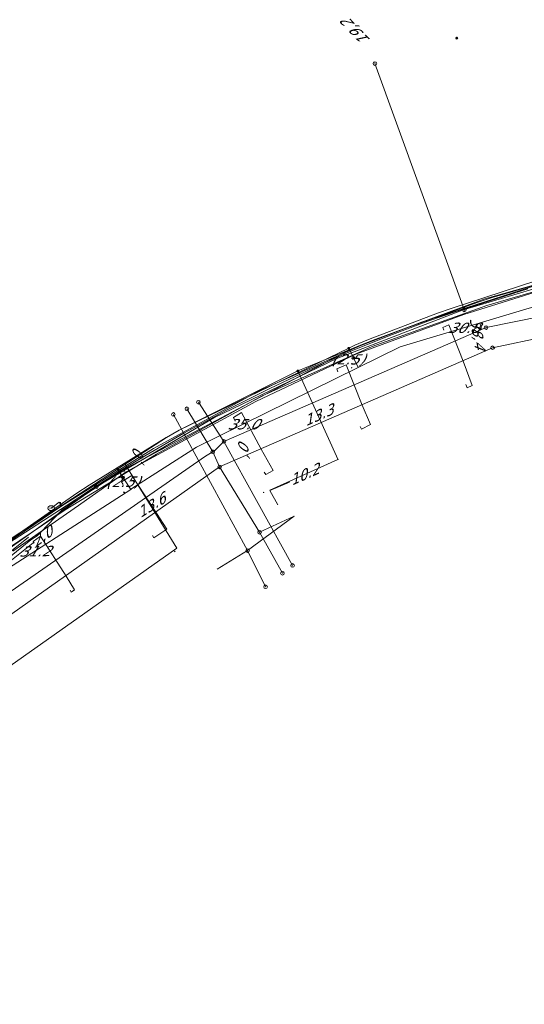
# Model space of a CAD drawing. Header units: metres. Extents: x 124576 to 133557, y 395865 to 402386.
# Tile 199 of 256: x 127141 to 127210, y 401749 to 401883. Entities that reach past the tile are written whole.
import ezdxf
from ezdxf.enums import TextEntityAlignment as Align

# ---------------------------------------------------------------- set-up
doc = ezdxf.new("R2010")
doc.units = ezdxf.units.M
doc.header["$MEASUREMENT"] = 0
for name, color, linetype, lineweight, true_color in [('LG_Datatransport_KPN_BV', 3, 'Continuous', 13, 0x00ff00), ('LG_Datatransport_Tele2_Nederland_BV', 3, 'Continuous', 13, 0x00ff00), ('LG_Gas_Hoge_Druk_Enexis_Netbeheer_BV', 7, 'Continuous', 13, 0xff9b00), ('LG_Gas_Lage_Druk_Enexis_Netbeheer_BV', 7, 'Continuous', 13, 0xffdc7d), ('LG_Laag_Spanning_Enexis_Netbeheer_BV', 7, 'Continuous', 13, 0x960000), ('LG_Midden_Spanning_Enexis_Netbeheer_BV', 7, 'Continuous', 13, 0xd20000), ('LG_Riool_Vrij_Verval_Gemeente_Tilburg_Ruimtelijke_Uitvoering', 7, 'Continuous', 13, 0xca00a0), ('LG_unet-4_Brabant_Water', 5, 'Continuous', 13, 0x0000ff)]:
    doc.layers.add(name, color=color, linetype=linetype, lineweight=lineweight, true_color=true_color)
for name, color, linetype, lineweight in [('LG_Datatransport_P_KPN_BV', 7, 'Continuous', 0), ('LG_Laag_Spanning_P_Enexis_Netbeheer_BV', 7, 'Continuous', 0), ('LG_Midden_Spanning_P_Enexis_Netbeheer_BV', 7, 'Continuous', 0), ('LG_n00003_Spitters_Electrotechniek_BV', 7, 'Continuous', 13), ('LG_Riool_Vrij_Verval_P_Gemeente_Tilburg_Ruimtelijke_Uitvoering', 7, 'Continuous', 0), ('LG_unet-4_P_Brabant_Water', 7, 'Continuous', 0), ('MV_Datatransport', 7, 'Continuous', 0), ('MV_Laag_Spanning', 7, 'Continuous', 0), ('MV_Laag_Spanning_pijl', 7, 'Continuous', 0), ('MV_Midden_Spanning', 7, 'Continuous', 0), ('MV_Midden_Spanning_lijn', 7, 'Continuous', 0), ('MV_Midden_Spanning_pijl', 7, 'Continuous', 0), ('MV_unet-4', 7, 'Continuous', 0)]:
    doc.layers.add(name, color=color, linetype=linetype, lineweight=lineweight)
doc.styles.add('Klic_Annotatie', font='verdanai.ttf', dxfattribs={"oblique": 20, "height": 1.4})
doc.styles.add('Style-Arial', font='arial.ttf')

# ---------------------------------------------------------------- blocks, each defined once
blk = doc.blocks.new('Mof')
at = {"layer": 'LG_Laag_Spanning_P_Enexis_Netbeheer_BV'}
h = blk.add_hatch(color=256, dxfattribs=at)
edge = h.paths.add_edge_path()
edge.add_arc((0, 0), 2, 0, 360)
blk = doc.blocks.new('Mof_1')
at = {"layer": 'LG_Midden_Spanning_P_Enexis_Netbeheer_BV'}
h = blk.add_hatch(color=256, dxfattribs=at)
edge = h.paths.add_edge_path()
edge.add_arc((0, 0), 2, 0, 360)
blk = doc.blocks.new('Streetlight')
at = {"layer": 'LG_Laag_Spanning_P_Enexis_Netbeheer_BV'}
for p, q in [((-1.8, 1.8), (-1.1, 1.1)), ((0, 2.5), (0, 1.5)), ((1.8, 1.8), (1.1, 1.1)), ((-1.1, -1.1), (-1.8, -1.8)), ((0, -1.5), (0, -2.5)), ((1.1, -1.1), (1.8, -1.8))]:
    blk.add_line(p, q, dxfattribs=at)
at = {"layer": 'LG_Laag_Spanning_P_Enexis_Netbeheer_BV', "flags": 128}
for points in [[(-2.5, 0), (-1.5, 0)], [(1.5, 0), (2.5, 0)]]:
    blk.add_lwpolyline(points, dxfattribs=at)
at = {"layer": 'LG_Laag_Spanning_P_Enexis_Netbeheer_BV'}
blk.add_circle((0, 0), 1.5, dxfattribs=at)
blk = doc.blocks.new('m_pijl')
at = {"layer": 'MV_Laag_Spanning_pijl'}
blk.add_hatch(color=7, dxfattribs=at).paths.add_polyline_path([(-1, -0.3), (-1, 0), (-1, 0.3), (0, 0)])
at = {"layer": 'MV_Laag_Spanning_pijl', "flags": 128}
blk.add_lwpolyline([(-1, 0), (-1, 0.3), (0, 0), (-1, -0.3), (-1, 0)], close=True, dxfattribs=at)
blk = doc.blocks.new('m_pijl_1')
at = {"layer": 'MV_Midden_Spanning_pijl'}
blk.add_hatch(color=7, dxfattribs=at).paths.add_polyline_path([(-1, -0.3), (-1, 0), (-1, 0.3), (0, 0)])
at = {"layer": 'MV_Midden_Spanning_pijl', "flags": 128}
blk.add_lwpolyline([(-1, 0), (-1, 0.3), (0, 0), (-1, -0.3), (-1, 0)], close=True, dxfattribs=at)
blk = doc.blocks.new('FireHydrant')
at = {"layer": 'LG_unet-4_P_Brabant_Water'}
blk.add_ellipse((0, 0), major_axis=(4.45, 0), ratio=0.727642, dxfattribs=at)
at = {"layer": 'LG_unet-4_P_Brabant_Water', "style": 'Style-Arial'}
blk.add_text('BK', height=2.5, dxfattribs=at).set_placement((0, 0), align=Align.MIDDLE_CENTER)
blk = doc.blocks.new('Afsluiter_2')
at = {"layer": 'LG_unet-4_P_Brabant_Water'}
blk.add_line((0, -2.5), (0, 2.5), dxfattribs=at)
blk.add_solid([(-0.25, 2.5), (0.25, 2.5), (-0.25, -2.5), (0.25, -2.5)], dxfattribs=at)
blk = doc.blocks.new('Onbekend_2')
at = {"layer": 'LG_Riool_Vrij_Verval_P_Gemeente_Tilburg_Ruimtelijke_Uitvoering'}
blk.add_hatch(color=256, dxfattribs=at).paths.add_polyline_path([(-0.3, -1.1, -0.262633), (0.2, 0.2), (0.6, 0.5, 0.379827), (0.7, 1.3), (0.7, 1.3, 0.228508), (0, 1.5), (0, 1.5, 0.459053), (-0.8, 0.8), (-1.3, 0.9, -0.414214), (-0.1, 2, -0.243799), (1.1, 1.5, -0.379827), (0.9, 0.1), (0.5, -0.2, 0.262633), (0.2, -1.1), (-0.2, -1.1)])
blk.add_circle((0, 0), 2.5, dxfattribs=at)
at = {"layer": 'LG_Riool_Vrij_Verval_P_Gemeente_Tilburg_Ruimtelijke_Uitvoering', "extrusion": (0, 0, -1)}
blk.add_solid([(0.3, -2.1), (-0.2, -2.1), (0.3, -1.5), (-0.2, -1.5)], dxfattribs=at)
blk = doc.blocks.new('Onbekend_3')
at = {"layer": 'LG_Datatransport_P_KPN_BV'}
blk.add_hatch(color=256, dxfattribs=at).paths.add_polyline_path([(-0.3, -1.1, -0.262633), (0.2, 0.2), (0.6, 0.5, 0.379827), (0.7, 1.3), (0.7, 1.3, 0.228508), (0, 1.5), (0, 1.5, 0.459053), (-0.8, 0.8), (-1.3, 0.9, -0.414214), (-0.1, 2, -0.243799), (1.1, 1.5, -0.379827), (0.9, 0.1), (0.5, -0.2, 0.262633), (0.2, -1.1), (-0.2, -1.1)])
blk.add_circle((0, 0), 2.5, dxfattribs=at)
at = {"layer": 'LG_Datatransport_P_KPN_BV', "extrusion": (0, 0, -1)}
blk.add_solid([(0.3, -2.1), (-0.2, -2.1), (0.3, -1.5), (-0.2, -1.5)], dxfattribs=at)
blk = doc.blocks.new('Mof_2')
at = {"layer": 'LG_Datatransport_P_KPN_BV'}
h = blk.add_hatch(color=256, dxfattribs=at)
edge = h.paths.add_edge_path()
edge.add_arc((0, 0), 2, 0, 360)

msp = doc.modelspace()

# ---------------------------------------------------------------- linework, layer by layer
at = {"layer": 'LG_Datatransport_KPN_BV', "flags": 128}
for points in [[(127201.43, 401843.9), (127201.41, 401843.95), (127189.24, 401877.47)], [(127238.4, 401852.93), (127226.64, 401850.88), (127217.96, 401848.85), (127217.96, 401848.85), (127201.44, 401843.96)], [(127201.44, 401843.96), (127201.41, 401843.95), (127184.05, 401837.28), (127167.28, 401829.21), (127151.24, 401819.8)], [(127151.24, 401819.8), (127134.78, 401808.15), (127119.42, 401795.09), (127105.28, 401780.72), (127068.13, 401737.26)]]:
    msp.add_lwpolyline(points, dxfattribs=at)
at = {"layer": 'LG_Datatransport_Tele2_Nederland_BV', "flags": 128}
msp.add_lwpolyline([(127139.26, 401812.11), (127147.16, 401817.22), (127150.72, 401819.55), (127154.66, 401822.04), (127158.06, 401824.12), (127163.21, 401827.12), (127169, 401830.25), (127174.9, 401833.18), (127180.95, 401836.04), (127186.2, 401838.35), (127191.28, 401840.43), (127196.46, 401842.38), (127200.46, 401843.73), (127203.82, 401844.78), (127210.09, 401846.76)], dxfattribs=at)
at = {"layer": 'LG_Gas_Hoge_Druk_Enexis_Netbeheer_BV', "flags": 128}
msp.add_lwpolyline([(127236.7, 401852.86), (127220.32, 401849.12), (127204.5, 401844.49), (127188.88, 401838.89), (127173.87, 401832.18), (127159.44, 401824.22), (127147.01, 401816.67), (127139.26, 401811.41), (127126.72, 401801.01), (127113.16, 401788.66), (127103.51, 401778.22), (127087.42, 401760.02), (127072.55, 401742.32), (127062.05, 401729.62), (127054.62, 401720.42), (127044.48, 401707.41), (127031.99, 401691.15), (127019.09, 401673.38), (127009, 401659.27)], dxfattribs=at)
at = {"layer": 'LG_Gas_Lage_Druk_Enexis_Netbeheer_BV', "flags": 128}
msp.add_lwpolyline([(127241.95, 401852.98), (127240.24, 401852.75), (127226.26, 401850.42), (127215.71, 401847.75), (127201.36, 401843.29), (127186.62, 401837.86), (127173.01, 401831.43), (127155.34, 401821.83), (127148.82, 401817.24), (127139.85, 401811)], dxfattribs=at)
at = {"layer": 'LG_Laag_Spanning_Enexis_Netbeheer_BV'}
for p, q in [((127185.67, 401838.67), (127186.3, 401837.36)), ((127154.16, 401822.19), (127154.9, 401821.05))]:
    msp.add_line(p, q, dxfattribs=at)
at = {"layer": 'LG_Laag_Spanning_Enexis_Netbeheer_BV', "flags": 128}
for points in [[(127138.73, 401812.15), (127154.16, 401822.19), (127160.83, 401826.52), (127162.57, 401827.5), (127185.67, 401838.67), (127186.52, 401839.08), (127188.36, 401839.87), (127197.77, 401843.44), (127199.66, 401844.11), (127211.17, 401847.84), (127213.09, 401848.39), (127215.3, 401848.93), (127221.76, 401850.53), (127223.72, 401850.96), (127234.14, 401853.01), (127234.69, 401853.11), (127236.1, 401853.41), (127237.27, 401853.65), (127238.49, 401852.89)], [(127138.73, 401812.15), (127154.16, 401822.19), (127160.83, 401826.52), (127162.57, 401827.5), (127185.67, 401838.67), (127186.52, 401839.08), (127188.36, 401839.87), (127197.77, 401843.44), (127199.66, 401844.11), (127211.17, 401847.84)]]:
    msp.add_lwpolyline(points, dxfattribs=at)
at = {"layer": 'LG_Midden_Spanning_Enexis_Netbeheer_BV', "flags": 128}
for points in [[(127268.88, 401748.39), (127263.22, 401767.12), (127262.65, 401769.04), (127246.92, 401822.23), (127241.19, 401841.6), (127240.91, 401842.56), (127240.66, 401843.53), (127238.7, 401851.21), (127238.41, 401852.35), (127238.28, 401852.89), (127237.06, 401853.68), (127232.44, 401852.56), (127230.49, 401852.11), (127226.88, 401851.34), (127221.04, 401850.08), (127219.1, 401849.59), (127210.23, 401847.03), (127205.22, 401845.59), (127203.32, 401844.97), (127192.74, 401841.13), (127189.35, 401839.91), (127187.49, 401839.19), (127179.64, 401835.97), (127178.74, 401835.58)], [(127178.74, 401835.58), (127179.64, 401835.97), (127187.49, 401839.19), (127189.35, 401839.91), (127192.74, 401841.13), (127203.32, 401844.97), (127205.22, 401845.59), (127210.23, 401847.03), (127219.1, 401849.59), (127221.04, 401850.08), (127226.88, 401851.34), (127230.49, 401852.11), (127232.44, 401852.56), (127237.06, 401853.68), (127238.28, 401852.89)], [(127079.64, 401752.36), (127085.51, 401759.2), (127086.82, 401760.72), (127097.44, 401773), (127098.76, 401774.5), (127108.7, 401785.54), (127110.09, 401786.97), (127115.31, 401791.93), (127121.8, 401798.1), (127123.3, 401799.42), (127137.22, 401810.9), (127138.81, 401812.11), (127148.62, 401818.93), (127150.29, 401820.03), (127160.8, 401826.52), (127162.55, 401827.49), (127177.82, 401835.15), (127178.74, 401835.58)], [(127079.64, 401752.36), (127085.51, 401759.2), (127086.82, 401760.72), (127097.44, 401773), (127098.76, 401774.5), (127108.7, 401785.54), (127110.09, 401786.97), (127115.31, 401791.93), (127121.8, 401798.1), (127123.3, 401799.42), (127137.22, 401810.9), (127138.81, 401812.11), (127148.62, 401818.93), (127150.29, 401820.03), (127160.8, 401826.52), (127162.55, 401827.49), (127177.82, 401835.15), (127178.74, 401835.58)]]:
    msp.add_lwpolyline(points, dxfattribs=at)
at = {"layer": 'LG_n00003_Spitters_Electrotechniek_BV'}
for p, q in [((127211.58, 401847.36), (127195.6, 401842.23)), ((127211.58, 401847.36), (127195.6, 401842.23)), ((127195.6, 401842.23), (127185.67, 401838.39)), ((127195.6, 401842.23), (127185.67, 401838.39)), ((127185.67, 401838.39), (127154.74, 401822)), ((127185.67, 401838.39), (127154.74, 401822)), ((127154.74, 401822), (127146.62, 401816.64)), ((127154.74, 401822), (127146.62, 401816.64)), ((127146.62, 401816.64), (127143.69, 401813.61)), ((127146.62, 401816.64), (127143.69, 401813.61)), ((127124.22, 401798.68), (127142.02, 401812.95)), ((127142.33, 401812.56), (127124.55, 401798.31)), ((127142.33, 401812.56), (127124.55, 401798.31)), ((127143.17, 401813.09), (127142.33, 401812.56)), ((127143.17, 401813.09), (127142.33, 401812.56)), ((127143.69, 401813.61), (127143.17, 401813.09)), ((127143.69, 401813.61), (127143.17, 401813.09)), ((127124.88, 401797.94), (127142.64, 401812.17))]:
    msp.add_line(p, q, dxfattribs=at)
at = {"layer": 'LG_Riool_Vrij_Verval_Gemeente_Tilburg_Ruimtelijke_Uitvoering'}
for p, q in [((127205.29, 401838.75), (127230.12, 401843.98)), ((127204.39, 401841.5), (127168.66, 401825.97)), ((127168.07, 401822.51), (127205.29, 401838.75)), ((127168.66, 401825.97), (127165.17, 401831.32)), ((127163.6, 401830.42), (127167.14, 401824.57)), ((127161.76, 401829.66), (127171.89, 401811.1)), ((127168.66, 401825.97), (127178.02, 401809.08)), ((127168.07, 401822.51), (127167.14, 401824.57)), ((127127.78, 401794.06), (127168.07, 401822.51)), ((127168.07, 401822.51), (127173.52, 401813.6)), ((127178.21, 401815.78), (127171.89, 401811.1)), ((127173.52, 401813.6), (127178.21, 401815.78)), ((127173.52, 401813.6), (127176.64, 401808.01)), ((127171.89, 401811.1), (127167.73, 401808.56)), ((127171.89, 401811.1), (127174.33, 401806.16))]:
    msp.add_line(p, q, dxfattribs=at)
at = {"layer": 'LG_Riool_Vrij_Verval_Gemeente_Tilburg_Ruimtelijke_Uitvoering', "flags": 128}
for points in [[(127248.97, 401850.38), (127247.44, 401850.26), (127245.97, 401849.9), (127204.39, 401841.5)], [(127198.62, 401841.16), (127198.5, 401841.51), (127199.3, 401841.86), (127201.27, 401836.92), (127202.5, 401833.58), (127201.82, 401833.29), (127201.66, 401833.72)], [(127184.2, 401835.44), (127184.03, 401835.86), (127185.33, 401836.43), (127187.5, 401830.91), (127188.65, 401828.28), (127187.41, 401827.66), (127187.25, 401828.01)], [(127170.18, 401828.75), (127169.94, 401829.22), (127171.03, 401829.9), (127173.72, 401824.9), (127175.36, 401822), (127174.38, 401821.46), (127174.15, 401821.78)], [(127168.66, 401825.97), (127167.41, 401824.72), (127166.12, 401823.96), (127125.03, 401795.44)], [(127154.93, 401820.12), (127154.68, 401820.48), (127156.1, 401821.31), (127159.46, 401816.22), (127160.86, 401814.02), (127159.12, 401812.83), (127158.92, 401813.15)], [(127142.8, 401812.09), (127142.64, 401812.32), (127143.63, 401813.08), (127147.13, 401807.63), (127148.29, 401805.75), (127147.84, 401805.44), (127147.68, 401805.7)]]:
    msp.add_lwpolyline(points, dxfattribs=at)
at = {"layer": 'LG_unet-4_Brabant_Water'}
for p, q in [((127145.6, 401817.23), (127145.1, 401816.88)), ((127145.82, 401817.41), (127145.6, 401817.23)), ((127146.55, 401817.22), (127146.36, 401817.47))]:
    msp.add_line(p, q, dxfattribs=at)
at = {"layer": 'LG_unet-4_Brabant_Water', "flags": 128}
for points in [[(127146.55, 401817.22), (127159.07, 401825), (127173.47, 401832.87), (127188.64, 401839.63), (127204.21, 401845.4), (127220.42, 401849.96), (127233.83, 401852.83), (127237.5, 401853.53), (127237.82, 401853.6)], [(127146.36, 401817.47), (127146.2, 401817.7), (127145.82, 401817.41)], [(127073.23, 401744.43), (127086.88, 401760.42), (127102.87, 401778.81), (127112.66, 401789.18), (127126.23, 401801.63), (127138.9, 401812.03), (127146.55, 401817.22)]]:
    msp.add_lwpolyline(points, dxfattribs=at)
at = {"layer": 'MV_Laag_Spanning_pijl'}
for p, q in [((127186.94, 401836.05), (127185.67, 401838.67)), ((127154.16, 401822.19), (127155.95, 401819.44))]:
    msp.add_line(p, q, dxfattribs=at)
at = {"layer": 'MV_Laag_Spanning_pijl', "flags": 128}
for points in [[(127216.05, 401845.88), (127192.68, 401838.88), (127186.94, 401836.05)], [(127186.94, 401836.05), (127164.93, 401825.21), (127156.12, 401819.55), (127155.95, 401819.44)], [(127155.95, 401819.44), (127134.13, 401805.42), (127130.12, 401802)]]:
    msp.add_lwpolyline(points, dxfattribs=at)
at = {"layer": 'MV_Midden_Spanning_lijn', "flags": 128}
msp.add_lwpolyline([(127176.02, 401817.32), (127174.91, 401819.28), (127177.61, 401820.42)], dxfattribs=at)
at = {"layer": 'MV_Midden_Spanning_pijl'}
for p, q in [((127184.21, 401823.45), (127178.74, 401835.58)), ((127184.19, 401823.5), (127174.9, 401819.35)), ((127162.25, 401811.42), (127155.1, 401823))]:
    msp.add_line(p, q, dxfattribs=at)
at = {"layer": 'MV_Midden_Spanning_pijl', "flags": 128}
msp.add_lwpolyline([(127117.82, 401775.67), (127137.1, 401793.73), (127162.25, 401811.42)], dxfattribs=at)

# ---------------------------------------------------------------- block references
at = {"layer": 'LG_Datatransport_P_KPN_BV', "xscale": 0.1, "yscale": 0.1, "zscale": 0.1}
for name, p in [('Mof_2', (127200.4, 401880.94)), ('Onbekend_3', (127189.24, 401877.47)), ('Onbekend_3', (127201.43, 401843.9)), ('Onbekend_3', (127201.44, 401843.96)), ('Onbekend_3', (127201.44, 401843.96)), ('Onbekend_3', (127151.24, 401819.8)), ('Onbekend_3', (127151.24, 401819.8))]:
    msp.add_blockref(name, p, dxfattribs=at)
at = {"layer": 'LG_Laag_Spanning_P_Enexis_Netbeheer_BV', "xscale": 0.1, "yscale": 0.1, "zscale": 0.1}
for p in [(127185.67, 401838.67), (127154.16, 401822.19)]:
    msp.add_blockref('Mof', p, dxfattribs=at)
for p, rotation in [((127186.3, 401837.36), 64), ((127154.9, 401821.05), 56.99999999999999)]:
    msp.add_blockref('Streetlight', p, dxfattribs=dict(at, rotation=rotation))
at = {"layer": 'LG_Midden_Spanning_P_Enexis_Netbeheer_BV', "xscale": 0.1, "yscale": 0.1, "zscale": 0.1}
msp.add_blockref('Mof_1', (127178.74, 401835.58), dxfattribs=at)
at = {"layer": 'LG_Riool_Vrij_Verval_P_Gemeente_Tilburg_Ruimtelijke_Uitvoering', "xscale": 0.1, "yscale": 0.1, "zscale": 0.1}
for p in [(127204.39, 401841.5), (127205.29, 401838.75), (127165.17, 401831.32), (127161.76, 401829.66), (127163.6, 401830.42), (127168.66, 401825.97), (127167.14, 401824.57), (127168.07, 401822.51), (127173.52, 401813.6), (127171.89, 401811.1), (127176.64, 401808.01), (127178.02, 401809.08), (127174.33, 401806.16)]:
    msp.add_blockref('Onbekend_2', p, dxfattribs=at)
at = {"layer": 'LG_unet-4_P_Brabant_Water', "xscale": 0.1, "yscale": 0.1, "zscale": 0.1}
for name, p in [('Afsluiter_2', (127146.35, 401817.47)), ('FireHydrant', (127145.1, 401816.88))]:
    msp.add_blockref(name, p, dxfattribs=at)
at = {"layer": 'MV_Laag_Spanning_pijl', "xscale": 0.1, "yscale": 0.1, "zscale": 0.1}
for p, rotation in [((127185, 401838), 115), ((127186, 401836), 207), ((127155, 401819), 304), ((127155, 401819), 213)]:
    msp.add_blockref('m_pijl', p, dxfattribs=dict(at, rotation=rotation))
at = {"layer": 'MV_Midden_Spanning_pijl'}
for p, xscale, yscale, zscale, rotation in [((127178, 401835), 0.1, 0.1, 0.1, 114), ((127155, 401822), 0.09999999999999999, 0.09999999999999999, 0.09999999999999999, 121), ((127174, 401819), 0.1, 0.1, 0.1, 205), ((127162, 401811), 0.1, 0.1, 0.1, 34.99999999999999)]:
    msp.add_blockref('m_pijl_1', p, dxfattribs=dict(at, xscale=xscale, yscale=yscale, zscale=zscale, rotation=rotation))

# ---------------------------------------------------------------- texts
at = {"layer": 'MV_Datatransport', "style": 'Klic_Annotatie', "oblique": 20}
for s, rotation, p in [('19,2', 134.3, (127186.76, 401881.7)), ('38,4', 280.5, (127203.22, 401840.75)), ('2,0', 35.6, (127143.8, 401812.97))]:
    msp.add_text(s, height=1.4, rotation=rotation, dxfattribs=at).set_placement(p, align=Align.MIDDLE_CENTER)
at = {"layer": 'MV_Laag_Spanning', "style": 'Klic_Annotatie', "oblique": 20}
for s, p in [('30.8', (127201.3, 401841.46)), ('(2.5)', (127185.48, 401837.16)), ('35.0', (127171.24, 401828.32))]:
    msp.add_text(s, height=1.4, dxfattribs=at).set_placement(p, align=Align.MIDDLE_CENTER)
for s, p in [('(2.5)', (127154.79, 401820.47)), ('31.2', (127142.82, 401811.01))]:
    msp.add_text(s, height=1.4, rotation=1, dxfattribs=at).set_placement(p, align=Align.MIDDLE_CENTER)
at = {"layer": 'MV_Midden_Spanning', "style": 'Klic_Annotatie', "oblique": 20}
for s, rotation, p in [('13.3', 24, (127181.47, 401829.52)), ('10.2', 24, (127179.54, 401821.43)), ('13.6', 32, (127158.67, 401817.21))]:
    msp.add_text(s, height=1.4, rotation=rotation, dxfattribs=at).set_placement(p, align=Align.MIDDLE_CENTER)
at = {"layer": 'MV_unet-4', "style": 'Klic_Annotatie', "oblique": 20}
for rotation, p in [(88.9, (127171.29, 401824.52)), (89.5, (127156.89, 401823.57))]:
    msp.add_text(',0', height=1.4, rotation=rotation, dxfattribs=at).set_placement(p, align=Align.MIDDLE_CENTER)

doc.saveas('drawing.dxf')
